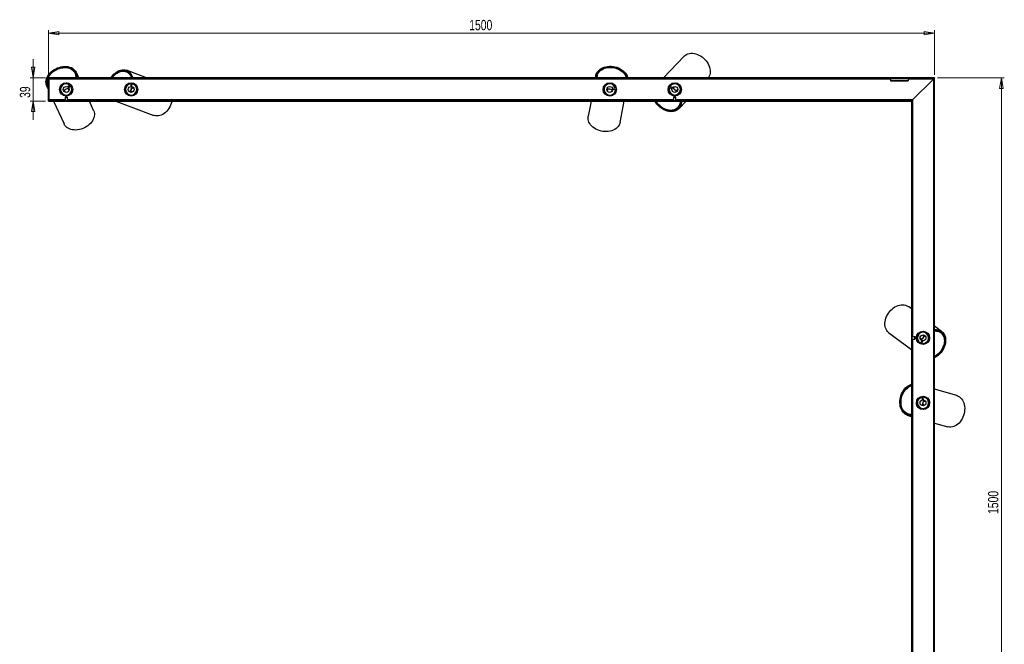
# Model space of a CAD drawing. Header units: millimetres. Extents: x 46 to 1127, y 402 to 825.
# Tile 4 of 5: x 419 to 752, y 613 to 825. Entities that reach past the tile are written whole.
import ezdxf

# ---------------------------------------------------------------- set-up
doc = ezdxf.new("R2010")
doc.units = ezdxf.units.MM
doc.styles.add('SLDTEXTSTYLE0', font='TXT', dxfattribs={"width": 0.75})
doc.dimstyles.new('SLDDIMSTYLE1', dxfattribs={"dimtxt": 3.5, "dimasz": 3.556, "dimexe": 0, "dimexo": 0.0625, "dimgap": 0.875, "dimtad": 1, "dimdec": 0, "dimlfac": 5, "dimrnd": 1e-09, "dimzin": 12, "dimdsep": 46, "dimtxsty": 'SLDTEXTSTYLE0', "dimblk1": 'CLOSED', "dimblk2": 'CLOSED', "dimsah": 1, "dimcen": 0.09, "dimadec": 0, "dimazin": 3, "dimtfac": 1, "dimtdec": 0, "dimtofl": 0, "dimtmove": 0, "dimatfit": 3, "dimldrblk": 'CLOSED', "dimfxl": 0, "dimfrac": 2, "dimtolj": 1, "dimtzin": 12, "dimarcsym": 0})
doc.dimstyles.new('SLDDIMSTYLE2', dxfattribs={"dimtxt": 3.5, "dimasz": 3.556, "dimexe": 0, "dimexo": 0.0625, "dimgap": 0.875, "dimtad": 1, "dimdec": 0, "dimlfac": 5, "dimrnd": 1e-09, "dimzin": 12, "dimdsep": 46, "dimtxsty": 'SLDTEXTSTYLE0', "dimblk1": 'CLOSED', "dimblk2": 'CLOSED', "dimsah": 1, "dimcen": 0.09, "dimadec": 0, "dimazin": 3, "dimtfac": 1, "dimtdec": 0, "dimtmove": 0, "dimatfit": 0, "dimldrblk": 'CLOSED', "dimfxl": 0, "dimfrac": 2, "dimtolj": 1, "dimtzin": 12, "dimarcsym": 0})

# ---------------------------------------------------------------- blocks, each defined once
blk = doc.blocks.new('_Closed')
at = {"color": 0, "linetype": 'ByBlock', "lineweight": -2}
for p, q in [((-1, 0.166667), (0, 0)), ((-1, 0.166667), (-1, -0.166667)), ((0, 0), (-1, -0.166667)), ((0, 0), (-1, 0))]:
    blk.add_line(p, q, dxfattribs=at)
blk = doc.blocks.new('_D_1')
at = {"color": 7, "linetype": 'Continuous', "lineweight": 0}
for p, q in [((428.83, 805.89), (428.83, 821.14)), ((428.83, 820.14), (728.79, 820.14)), ((728.79, 806.01), (728.79, 821.14))]:
    blk.add_line(p, q, dxfattribs=at)
at = {"color": 7, "linetype": 'Continuous', "lineweight": 18, "xscale": 3.556, "yscale": 3.556, "rotation": 180.000000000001}
blk.add_blockref('_Closed', (428.83, 820.14, 10.03), dxfattribs=at)
at = {"color": 7, "linetype": 'Continuous', "lineweight": 18, "xscale": 3.556, "yscale": 3.556}
blk.add_blockref('_Closed', (728.79, 820.14, 10.03), dxfattribs=at)
at = {"color": 7, "linetype": 'Continuous', "lineweight": 18, "insert": (571.26, 824.65), "char_height": 3.5, "attachment_point": 1, "style": 'SLDTEXTSTYLE0'}
blk.add_mtext('1500', dxfattribs=at)
blk = doc.blocks.new('_D_2')
at = {"color": 7, "linetype": 'Continuous', "lineweight": 0}
for p, q in [((423.67, 805.05), (423.67, 811.4)), ((427.83, 805.05), (422.67, 805.05)), ((423.67, 805.05), (423.67, 797.2)), ((427.83, 797.2), (422.67, 797.2)), ((423.67, 797.2), (423.67, 790.85))]:
    blk.add_line(p, q, dxfattribs=at)
at = {"color": 7, "linetype": 'Continuous', "lineweight": 18, "xscale": 3.556, "yscale": 3.556}
for p, rotation in [((423.67, 805.05, 10.03), 270.0000000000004), ((423.67, 797.2, 10.03), 90.0000000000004)]:
    blk.add_blockref('_Closed', p, dxfattribs=dict(at, rotation=rotation))
at = {"color": 7, "linetype": 'Continuous', "lineweight": 18, "insert": (419.15, 798.25), "char_height": 3.5, "attachment_point": 1, "rotation": 90, "style": 'SLDTEXTSTYLE0'}
blk.add_mtext('39', dxfattribs=at)
blk = doc.blocks.new('_D_3')
at = {"color": 7, "linetype": 'Continuous', "lineweight": 0}
for p, q in [((729.74, 805.05), (752.38, 805.05)), ((751.38, 805.05), (751.38, 505.1)), ((729.63, 505.1), (752.38, 505.1))]:
    blk.add_line(p, q, dxfattribs=at)
at = {"color": 7, "linetype": 'Continuous', "lineweight": 18, "xscale": 3.556, "yscale": 3.556}
for p, rotation in [((751.38, 805.05, 10.03), 90.0000000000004), ((751.38, 505.1, 10.03), 270.0000000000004)]:
    blk.add_blockref('_Closed', p, dxfattribs=dict(at, rotation=rotation))
at = {"color": 7, "linetype": 'Continuous', "lineweight": 18, "insert": (746.87, 657.53), "char_height": 3.5, "attachment_point": 1, "rotation": 90, "style": 'SLDTEXTSTYLE0'}
blk.add_mtext('1500', dxfattribs=at)

msp = doc.modelspace()

# ---------------------------------------------------------------- linework, layer by layer
at = {"color": 7, "linetype": 'Continuous', "lineweight": 25}
for p, q in [((644, 812.36), (636.98, 805.05)), ((437.94, 806.38), (437.82, 806.62)), ((439.09, 805.05), (438.28, 806.83)), ((455.32, 807.03), (455.07, 807.13)), ((455.3, 807.25), (455.23, 807.07)), ((462.02, 805.05), (455.25, 807.6)), ((455.77, 806.82), (455.82, 806.95)), ((428.83, 805.05), (428.83, 804.89)), ((728.74, 805.05), (428.83, 805.05)), ((428.83, 797.36), (428.83, 804.89)), ((728.74, 804.89), (428.83, 804.89)), ((429.03, 797.36), (429.03, 804.89)), ((434.89, 803.33), (434.99, 803.37)), ((434.95, 803.32), (435.05, 803.37)), ((435.2, 803.35), (435.22, 803.29)), ((435.5, 803.27), (435.53, 803.21)), ((438.07, 806.55), (437.89, 806.47)), ((438.1, 805.9), (438.23, 805.96)), ((457.21, 803.34), (457.21, 803.29)), ((457.36, 803.31), (457.36, 803.26)), ((457.59, 803.24), (457.59, 803.19)), ((614.12, 805.84), (613.98, 805.05)), ((614.58, 805.58), (614.39, 805.62)), ((614.62, 805.75), (614.57, 805.48)), ((618.09, 803.25), (618.19, 803.23)), ((618.14, 803.27), (618.25, 803.25)), ((640.73, 803.32), (640.78, 803.38)), ((713.83, 804.89), (713.83, 804.85)), ((713.83, 804.85), (713.83, 804.19)), ((713.83, 804.85), (719.83, 804.85)), ((713.83, 804.19), (719.83, 804.19)), ((713.83, 804.19), (713.83, 804.02)), ((713.83, 804.02), (719.83, 804.02)), ((719.83, 804.89), (719.83, 804.85)), ((719.83, 804.85), (719.83, 804.19)), ((719.83, 804.19), (719.83, 804.02)), ((728.39, 804.65), (721.33, 797.6)), ((728.79, 805.01), (728.63, 805.01)), ((728.63, 505.1), (728.63, 805.01)), ((728.74, 805.05), (728.74, 804.89)), ((728.79, 505.1), (728.79, 805.01)), ((428.27, 802.27), (428.83, 801.03)), ((428.79, 802.32), (428.62, 802.24)), ((428.72, 802.48), (428.83, 802.24)), ((432.7, 800.6), (432.65, 800.6)), ((432.74, 800.45), (432.69, 800.45)), ((432.8, 801.97), (432.77, 802.03)), ((432.83, 800.23), (432.77, 800.22)), ((432.95, 802.26), (432.92, 802.31)), ((433, 802.44), (433.1, 802.48)), ((433.04, 802.48), (433.14, 802.53)), ((434.41, 800.36), (434.25, 800.73)), ((436.06, 802.58), (435.43, 801.98)), ((435.43, 801.98), (435.71, 801.69)), ((435.52, 801.31), (435.69, 800.94)), ((435.71, 801.69), (436.34, 802.29)), ((436.67, 802.43), (436.63, 802.4)), ((436.75, 802.3), (436.72, 802.26)), ((436.87, 802.09), (436.83, 802.05)), ((436.92, 800.42), (436.95, 800.35)), ((454.6, 800.82), (454.64, 800.92)), ((454.61, 800.76), (454.65, 800.86)), ((454.7, 800.59), (454.64, 800.61)), ((454.8, 800.29), (454.74, 800.31)), ((455.32, 802.72), (455.36, 802.83)), ((455.37, 802.76), (455.4, 802.86)), ((455.52, 802.95), (455.58, 802.93)), ((455.79, 803.12), (455.85, 803.1)), ((456.68, 803.02), (456.66, 802.15)), ((456.66, 802.15), (457.06, 802.14)), ((457.08, 800.29), (456.7, 800.43)), ((457.06, 802.14), (457.08, 803.01)), ((457.19, 801.74), (457.57, 801.6)), ((458.81, 802.09), (458.88, 802.07)), ((616.67, 801.55), (616.63, 801.57)), ((616.73, 801.78), (616.69, 801.81)), ((616.79, 801.93), (616.74, 801.95)), ((616.97, 799.87), (616.98, 799.94)), ((617.66, 802.99), (617.67, 803.05)), ((617.94, 803.14), (617.95, 803.2)), ((618.05, 800.74), (618.12, 801.14)), ((619.5, 800.88), (619.42, 800.48)), ((620.67, 801.61), (619.81, 801.48)), ((619.81, 801.48), (619.87, 801.08)), ((619.87, 801.08), (620.73, 801.21)), ((620.15, 802.89), (620.25, 802.87)), ((620.19, 802.85), (620.3, 802.84)), ((620.41, 802.73), (620.4, 802.67)), ((620.62, 802.5), (620.61, 802.43)), ((621.05, 800.74), (621, 800.73)), ((621.08, 801.14), (621.03, 801.13)), ((621.08, 800.98), (621.03, 800.97)), ((638.59, 800.96), (638.64, 801.01)), ((638.64, 800.64), (638.68, 800.69)), ((638.75, 800.43), (638.67, 800.5)), ((638.77, 800.37), (638.69, 800.45)), ((638.94, 802.35), (638.99, 802.33)), ((639.03, 801.73), (639.82, 801.37)), ((639.04, 802.48), (639.08, 802.46)), ((639.19, 802.66), (639.24, 802.64)), ((639.99, 801.73), (639.2, 802.09)), ((639.82, 801.37), (639.99, 801.73)), ((640.41, 801.7), (640.69, 801.99)), ((641.7, 801.02), (641.42, 800.73)), ((643.08, 801.16), (643.03, 801.11)), ((428.83, 797.2), (428.83, 797.36)), ((428.83, 797.36), (720.83, 797.36)), ((428.83, 797.2), (720.83, 797.2)), ((430.58, 797.2), (434.09, 789.48)), ((434.03, 799.02), (434, 799.09)), ((434.83, 798.8), (434.43, 798.4)), ((434.43, 798.4), (434.43, 797.36)), ((434.44, 798.4), (434.43, 798.4)), ((435.23, 798.4), (434.44, 798.4)), ((435.23, 798.4), (434.83, 798.8)), ((435.23, 797.36), (435.23, 798.4)), ((444.1, 794.04), (442.67, 797.2)), ((451.65, 797.2), (464.54, 792.36)), ((455.69, 799.25), (455.66, 799.21)), ((455.83, 799.17), (455.79, 799.13)), ((456.05, 799.07), (456.01, 799.03)), ((457.75, 799.07), (457.68, 799.1)), ((612.5, 797.2), (611.52, 792.03)), ((620.13, 799.35), (620.11, 799.28)), ((622.34, 789.99), (623.69, 797.2)), ((640.24, 798.96), (640.16, 799.03)), ((640.29, 798.94), (640.21, 799.01)), ((640.83, 798.8), (640.43, 798.4)), ((640.43, 798.4), (640.43, 797.36)), ((640.44, 798.4), (640.43, 798.4)), ((640.48, 798.95), (640.44, 798.91)), ((641.23, 798.4), (640.44, 798.4)), ((640.8, 798.93), (640.75, 798.88)), ((641.23, 798.4), (640.83, 798.8)), ((641.23, 797.36), (641.23, 798.4)), ((642.11, 799.33), (642.13, 799.29)), ((642.19, 794.6), (644.69, 797.2)), ((642.23, 799.43), (642.26, 799.38)), ((642.41, 799.59), (642.43, 799.54)), ((713.83, 797.56), (713.83, 797.36)), ((719.83, 797.56), (713.83, 797.56)), ((719.83, 797.56), (719.83, 797.36)), ((720.83, 797.2), (720.83, 797.36)), ((720.83, 797.36), (720.83, 797.36)), ((720.93, 797.1), (721.09, 797.1)), ((720.93, 797.1), (720.93, 505.1)), ((721.09, 797.1), (721.09, 505.1)), ((721.09, 797.1), (721.09, 797.1)), ((641.83, 794.95), (642.02, 795.14)), ((641.95, 795.07), (642.09, 794.94)), ((642.43, 795.44), (642.33, 795.54)), ((720.93, 726.89), (719.9, 727.66)), ((731.17, 719.26), (728.79, 721.03)), ((713.32, 718.85), (720.93, 713.17)), ((722.13, 717.5), (721.09, 717.5)), ((721.09, 716.7), (722.13, 716.7)), ((722.53, 717.1), (722.13, 717.5)), ((722.13, 717.49), (722.13, 717.5)), ((722.13, 716.7), (722.13, 717.49)), ((722.13, 716.7), (722.53, 717.1)), ((722.69, 716.72), (722.64, 716.76)), ((724.35, 716.61), (724.02, 716.85)), ((724.55, 719.33), (724.61, 719.28)), ((724.86, 717.97), (725.18, 717.73)), ((726.19, 718.85), (726.23, 718.88)), ((726.37, 718.7), (726.42, 718.73)), ((726.48, 718.58), (726.53, 718.61)), ((727.09, 716.78), (727.02, 716.69)), ((727.1, 716.83), (727.03, 716.75)), ((727.05, 717.34), (727.1, 717.3)), ((727.06, 717.02), (727.11, 716.98)), ((730.31, 719.39), (730.22, 719.28)), ((730.87, 718.86), (730.65, 719.02)), ((730.73, 718.96), (730.85, 719.11)), ((723.54, 715.28), (723.56, 715.33)), ((723.74, 715.15), (723.76, 715.19)), ((723.88, 715.07), (723.9, 715.12)), ((724.37, 716.18), (724.1, 715.35)), ((724.75, 716.06), (724.37, 716.18)), ((724.49, 715.24), (724.75, 716.06)), ((725.31, 714.89), (725.25, 714.93)), ((725.61, 714.98), (725.57, 715.01)), ((725.82, 715.12), (725.75, 715.03)), ((725.87, 715.14), (725.8, 715.05)), ((723.22, 696.56), (723.25, 696.67)), ((723.26, 696.61), (723.29, 696.71)), ((723.4, 696.81), (723.46, 696.79)), ((723.66, 697), (723.72, 696.98)), ((724.55, 696.97), (724.6, 696.1)), ((725, 696.13), (724.95, 697)), ((725.05, 697.34), (725.05, 697.29)), ((725.21, 697.32), (725.21, 697.27)), ((725.44, 697.27), (725.44, 697.22)), ((736.26, 697.6), (728.79, 699.7)), ((722.67, 694.6), (722.7, 694.71)), ((722.68, 694.55), (722.71, 694.65)), ((722.78, 694.39), (722.72, 694.4)), ((722.91, 694.09), (722.84, 694.11)), ((724.6, 696.1), (725, 696.13)), ((725.17, 694.28), (724.79, 694.39)), ((725.17, 695.74), (725.55, 695.63)), ((726.75, 696.23), (726.82, 696.21)), ((719.75, 690.83), (720.93, 690.49)), ((719.89, 691.31), (720.14, 691.23)), ((720.05, 691.26), (719.99, 691.07)), ((720.6, 691.01), (720.64, 691.14)), ((723.88, 693.13), (723.85, 693.09)), ((724.02, 693.06), (723.99, 693.02)), ((724.25, 692.98), (724.22, 692.94)), ((725.95, 693.13), (725.88, 693.15)), ((728.79, 688.27), (733.27, 687.01))]:
    msp.add_line(p, q, dxfattribs=at)
at = {"color": 8, "linetype": 'Continuous', "lineweight": 25}
for p, q in [((713.83, 804.65), (429.03, 804.65)), ((728.39, 804.65), (719.83, 804.65)), ((728.39, 804.65), (728.39, 505.3)), ((434.43, 797.6), (429.03, 797.6)), ((640.43, 797.6), (435.23, 797.6)), ((721.33, 797.6), (641.23, 797.6)), ((721.33, 797.6), (721.33, 717.5)), ((721.33, 716.7), (721.33, 511.5))]:
    msp.add_line(p, q, dxfattribs=at)
at = {"color": 7, "linetype": 'Continuous', "lineweight": 25, "flags": 128}
for points in [[(644, 812.36), (644.08, 812.44), (644.45, 812.74), (644.85, 812.98), (645.3, 813.17), (645.78, 813.29), (646.29, 813.35), (646.83, 813.35), (647.37, 813.29), (647.93, 813.17), (648.48, 812.98), (649.03, 812.74), (649.57, 812.45), (650.08, 812.1), (650.57, 811.7), (651.02, 811.27), (651.43, 810.8), (651.8, 810.3), (652.12, 809.77), (652.38, 809.24), (652.59, 808.69), (652.73, 808.14), (652.82, 807.59), (652.84, 807.06), (652.8, 806.55), (652.69, 806.06), (652.52, 805.61), (652.29, 805.19), (652.2, 805.05)], [(428.83, 801.43), (428.72, 801.56), (428.44, 801.94), (428.23, 802.36), (428.08, 802.8), (428, 803.27), (427.99, 803.76), (428.05, 804.25), (428.18, 804.75), (428.38, 805.25), (428.64, 805.74), (428.96, 806.21), (429.33, 806.66), (429.76, 807.08), (430.23, 807.47), (430.75, 807.82), (431.3, 808.13), (431.87, 808.39), (432.46, 808.6), (433.06, 808.76), (433.67, 808.86), (434.27, 808.91), (434.86, 808.9), (435.42, 808.83), (435.96, 808.7), (436.46, 808.52), (436.92, 808.29), (437.34, 808.01), (437.7, 807.69), (438, 807.32), (438.24, 806.91), (438.41, 806.48), (438.52, 806.02), (438.56, 805.54), (438.53, 805.05)], [(428.83, 801.89), (428.64, 802.2), (428.45, 802.61), (428.33, 803.04), (428.28, 803.5), (428.3, 803.97), (428.38, 804.45), (428.52, 804.93), (428.74, 805.4), (429.01, 805.86), (429.34, 806.31), (429.72, 806.73), (430.15, 807.12), (430.63, 807.47), (431.14, 807.79), (431.67, 808.07), (432.23, 808.29), (432.81, 808.47), (433.39, 808.59), (433.96, 808.66), (434.53, 808.67), (435.08, 808.63), (435.61, 808.53), (436.11, 808.38), (436.57, 808.18), (436.98, 807.92), (437.34, 807.63), (437.65, 807.29), (437.9, 806.91), (438.09, 806.51), (438.21, 806.07), (438.27, 805.62), (438.26, 805.15), (438.25, 805.05)], [(428.83, 802.26), (428.82, 802.28), (428.64, 802.69), (428.52, 803.12), (428.47, 803.58), (428.49, 804.05), (428.58, 804.53), (428.74, 805.01), (428.97, 805.48), (429.26, 805.93), (429.6, 806.37), (430, 806.78), (430.45, 807.16), (430.94, 807.5), (431.46, 807.8), (432.01, 808.05), (432.58, 808.25), (433.16, 808.39), (433.74, 808.48), (434.31, 808.51), (434.87, 808.49), (435.4, 808.41), (435.9, 808.27), (436.37, 808.07), (436.79, 807.83), (437.16, 807.54), (437.47, 807.2), (437.72, 806.83), (437.91, 806.42), (438.03, 805.98), (438.08, 805.53), (438.06, 805.06), (438.06, 805.05)], [(450.05, 805.05), (450.19, 805.28), (450.54, 805.78), (450.94, 806.24), (451.36, 806.64), (451.81, 806.99), (452.28, 807.29), (452.76, 807.51), (453.25, 807.68), (453.74, 807.77), (454.23, 807.79), (454.7, 807.75), (455.16, 807.63), (455.59, 807.44), (455.99, 807.19), (456.35, 806.88), (456.68, 806.51), (456.96, 806.09), (457.19, 805.62), (457.38, 805.1), (457.39, 805.05)], [(450.31, 805.05), (450.54, 805.39), (450.9, 805.84), (451.29, 806.25), (451.71, 806.61), (452.15, 806.92), (452.61, 807.16), (453.08, 807.34), (453.55, 807.45), (454.02, 807.5), (454.48, 807.48), (454.92, 807.39), (455.34, 807.23), (455.73, 807.01), (456.09, 806.73), (456.42, 806.39), (456.7, 806), (456.93, 805.56), (457.12, 805.07), (457.13, 805.05)], [(450.49, 805.05), (450.51, 805.09), (450.86, 805.56), (451.24, 805.99), (451.66, 806.36), (452.09, 806.68), (452.55, 806.94), (453.01, 807.13), (453.48, 807.25), (453.95, 807.31), (454.41, 807.29), (454.85, 807.2), (455.27, 807.04), (455.66, 806.82), (456.02, 806.53), (456.34, 806.19), (456.61, 805.79), (456.84, 805.34), (456.95, 805.05)], [(614.08, 805.05), (614.08, 805.47), (614.14, 805.93), (614.28, 806.38), (614.48, 806.81), (614.76, 807.21), (615.09, 807.58), (615.48, 807.92), (615.93, 808.21), (616.42, 808.46), (616.95, 808.67), (617.52, 808.82), (618.11, 808.92), (618.73, 808.96), (619.35, 808.95), (619.97, 808.89), (620.59, 808.77), (621.2, 808.61), (621.78, 808.39), (622.34, 808.12), (622.85, 807.81), (623.33, 807.47), (623.75, 807.08), (624.12, 806.67), (624.43, 806.24), (624.67, 805.78), (624.84, 805.31), (624.91, 805.05)], [(614.38, 805.05), (614.37, 805.12), (614.39, 805.57), (614.47, 806.01), (614.62, 806.44), (614.84, 806.84), (615.12, 807.21), (615.47, 807.56), (615.86, 807.86), (616.31, 808.13), (616.8, 808.35), (617.32, 808.52), (617.88, 808.65), (618.46, 808.72), (619.05, 808.74), (619.65, 808.71), (620.24, 808.62), (620.83, 808.48), (621.4, 808.3), (621.95, 808.06), (622.46, 807.79), (622.93, 807.47), (623.36, 807.12), (623.73, 806.73), (624.05, 806.32), (624.31, 805.89), (624.5, 805.45), (624.62, 805.05)], [(614.57, 805.05), (614.57, 805.08), (614.58, 805.53), (614.67, 805.97), (614.82, 806.39), (615.04, 806.79), (615.33, 807.17), (615.68, 807.5), (616.09, 807.8), (616.54, 808.06), (617.04, 808.27), (617.58, 808.43), (618.14, 808.53), (618.72, 808.58), (619.32, 808.58), (619.92, 808.52), (620.51, 808.41), (621.09, 808.25), (621.65, 808.03), (622.17, 807.77), (622.66, 807.47), (623.1, 807.13), (623.49, 806.75), (623.82, 806.35), (624.09, 805.92), (624.29, 805.48), (624.42, 805.05)], [(614.52, 805.05), (614.53, 805.27), (614.57, 805.48)], [(641.38, 803.31), (641.43, 803.27), (641.51, 803.22)], [(434.79, 801.22), (434.45, 801.03), (434.15, 800.82)], [(434.41, 800.22), (434.43, 800.27), (434.41, 800.36)], [(435.51, 801.44), (435.15, 801.35), (434.79, 801.22)], [(435.7, 801.63), (435.6, 801.57), (435.53, 801.49), (435.51, 801.39), (435.52, 801.31), (435.58, 801.24), (435.67, 801.2), (435.77, 801.2), (435.83, 801.21)], [(435.69, 800.94), (435.74, 800.87), (435.79, 800.85)], [(456.74, 801.16), (456.63, 800.79), (456.57, 800.43)], [(457.1, 801.83), (456.9, 801.51), (456.74, 801.16)], [(457.09, 802.09), (457.06, 801.98), (457.08, 801.88), (457.12, 801.79), (457.19, 801.74), (457.28, 801.73), (457.37, 801.77), (457.45, 801.84), (457.48, 801.89)], [(457.18, 800.19), (457.15, 800.24), (457.08, 800.29)], [(457.57, 801.6), (457.66, 801.59), (457.71, 801.61)], [(459.05, 801.48), (459.04, 801.42), (459.02, 801.33)], [(617.97, 800.62), (618.01, 800.66), (618.05, 800.74)], [(618.85, 801.23), (618.47, 801.27), (618.1, 801.26)], [(619.57, 800.99), (619.23, 801.13), (618.85, 801.23)], [(619.42, 800.48), (619.43, 800.4), (619.46, 800.34)], [(619.83, 801.04), (619.72, 801.05), (619.61, 801.02), (619.54, 800.96), (619.5, 800.88), (619.51, 800.79), (619.56, 800.71), (619.64, 800.64), (619.7, 800.62)], [(640.05, 801.74), (640.14, 801.68), (640.24, 801.65), (640.34, 801.65), (640.41, 801.7), (640.45, 801.78), (640.46, 801.87), (640.42, 801.97), (640.39, 802.02)], [(640.29, 801.64), (640.5, 801.34), (640.76, 801.05)], [(640.69, 801.99), (640.73, 802.06), (640.74, 802.12)], [(640.76, 801.05), (641.06, 800.8), (641.37, 800.61)], [(641.83, 801.07), (641.78, 801.06), (641.7, 801.02)], [(642.9, 801.88), (642.96, 801.81), (642.99, 801.76)], [(434.77, 798.93), (434.69, 798.9), (434.63, 798.89)], [(436.66, 799.81), (436.61, 799.78), (436.53, 799.73)], [(458.34, 799.53), (458.3, 799.45), (458.27, 799.4)], [(470.62, 797.2), (470.57, 796.97), (470.4, 796.37), (470.18, 795.78), (469.91, 795.22), (469.6, 794.68), (469.24, 794.18), (468.85, 793.73), (468.43, 793.32), (467.98, 792.97), (467.51, 792.68), (467.03, 792.45), (466.54, 792.28), (466.06, 792.19), (465.57, 792.16), (465.1, 792.21), (464.65, 792.32), (464.54, 792.36)], [(617.52, 799.36), (617.43, 799.39), (617.38, 799.41)], [(619.57, 799), (619.51, 799), (619.42, 799)], [(643.1, 797.2), (643.09, 796.7), (643.02, 796.2), (642.88, 795.73), (642.69, 795.29), (642.43, 794.89), (642.12, 794.54), (641.76, 794.23), (641.36, 793.99), (640.91, 793.8), (640.43, 793.67), (639.91, 793.61), (639.38, 793.6), (638.83, 793.67), (638.28, 793.79), (637.72, 793.97), (637.17, 794.21), (636.63, 794.51), (636.11, 794.86), (635.63, 795.26), (635.17, 795.69), (634.76, 796.16), (634.39, 796.67), (634.07, 797.19), (634.07, 797.2)], [(642.83, 797.2), (642.83, 797.17), (642.81, 796.67), (642.73, 796.2), (642.58, 795.75), (642.38, 795.34), (642.12, 794.97), (641.81, 794.65), (641.45, 794.38), (641.04, 794.16), (640.6, 794), (640.13, 793.9), (639.63, 793.86), (639.11, 793.88), (638.58, 793.97), (638.04, 794.11), (637.51, 794.31), (636.99, 794.57), (636.48, 794.87), (636, 795.23), (635.55, 795.63), (635.13, 796.07), (634.76, 796.53), (634.43, 797.03), (634.33, 797.2)], [(642.66, 797.2), (642.64, 796.83), (642.57, 796.35), (642.43, 795.9), (642.23, 795.48), (641.98, 795.11), (641.66, 794.79), (641.3, 794.52), (640.9, 794.31), (640.45, 794.15), (639.97, 794.06), (639.47, 794.04), (638.95, 794.07), (638.42, 794.17), (637.88, 794.33), (637.36, 794.55), (636.84, 794.83), (636.34, 795.16), (635.87, 795.53), (635.44, 795.95), (635.04, 796.41), (634.7, 796.89), (634.51, 797.2)], [(444.1, 794.04), (444.15, 793.93), (444.29, 793.49), (444.37, 793.02), (444.38, 792.54), (444.32, 792.04), (444.19, 791.54), (443.99, 791.05), (443.73, 790.56), (443.41, 790.09), (443.04, 789.64), (442.61, 789.22), (442.13, 788.83), (441.62, 788.48), (441.08, 788.18), (440.5, 787.92), (439.91, 787.71), (439.31, 787.55), (438.71, 787.45), (438.11, 787.4), (437.53, 787.41), (436.96, 787.48), (436.43, 787.6), (435.92, 787.78), (435.46, 788.01), (435.05, 788.29), (434.69, 788.61), (434.39, 788.97), (434.14, 789.38), (434.09, 789.48)], [(622.34, 789.99), (622.31, 789.88), (622.17, 789.43), (621.97, 789.01), (621.69, 788.61), (621.36, 788.24), (620.97, 787.91), (620.52, 787.61), (620.03, 787.36), (619.5, 787.16), (618.93, 787.01), (618.34, 786.92), (617.73, 786.87), (617.11, 786.88), (616.48, 786.94), (615.87, 787.06), (615.26, 787.23), (614.68, 787.44), (614.13, 787.71), (613.61, 788.01), (613.14, 788.36), (612.72, 788.74), (612.35, 789.15), (612.04, 789.58), (611.8, 790.04), (611.62, 790.5), (611.51, 790.97), (611.47, 791.45), (611.51, 791.91), (611.52, 792.03)], [(713.32, 718.85), (713.23, 718.92), (712.89, 719.24), (712.6, 719.61), (712.36, 720.03), (712.18, 720.5), (712.05, 720.99), (711.98, 721.52), (711.98, 722.07), (712.03, 722.64), (712.14, 723.21), (712.32, 723.79), (712.54, 724.36), (712.83, 724.91), (713.16, 725.44), (713.53, 725.95), (713.95, 726.41), (714.4, 726.84), (714.88, 727.22), (715.38, 727.55), (715.9, 727.82), (716.43, 728.03), (716.96, 728.19), (717.48, 728.27), (717.99, 728.29), (718.49, 728.25), (718.96, 728.14), (719.4, 727.96), (719.81, 727.73), (719.9, 727.66)], [(722.63, 717.37), (722.66, 717.43), (722.7, 717.51)], [(723.85, 719.05), (723.92, 719.12), (723.96, 719.16)], [(724.02, 716.85), (723.94, 716.88), (723.89, 716.88)], [(724.35, 716.24), (724.4, 716.34), (724.42, 716.44), (724.4, 716.54), (724.35, 716.61), (724.26, 716.64), (724.17, 716.63), (724.07, 716.58), (724.03, 716.55)], [(724.41, 716.5), (724.69, 716.74), (724.94, 717.04)], [(724.79, 718.1), (724.81, 718.04), (724.86, 717.97)], [(724.94, 717.04), (725.15, 717.36), (725.31, 717.7)], [(728.79, 719.87), (728.97, 719.88), (729.48, 719.88), (729.97, 719.8), (730.43, 719.66), (730.85, 719.46), (731.24, 719.2), (731.58, 718.88), (731.88, 718.5), (732.12, 718.08), (732.31, 717.62), (732.44, 717.12), (732.51, 716.59), (732.51, 716.04), (732.46, 715.47), (732.35, 714.9), (732.18, 714.32), (731.95, 713.75), (731.67, 713.19), (731.33, 712.66), (730.96, 712.16), (730.54, 711.69), (730.09, 711.26), (729.61, 710.88), (729.1, 710.55), (728.79, 710.38)], [(728.79, 719.6), (729.03, 719.61), (729.52, 719.59), (729.98, 719.5), (730.41, 719.35), (730.81, 719.14), (731.17, 718.87), (731.48, 718.54), (731.75, 718.17), (731.96, 717.75), (732.12, 717.29), (732.22, 716.8), (732.26, 716.29), (732.25, 715.75), (732.17, 715.2), (732.04, 714.65), (731.85, 714.1), (731.61, 713.56), (731.31, 713.04), (730.97, 712.54), (730.59, 712.07), (730.17, 711.64), (729.72, 711.25), (729.25, 710.91), (728.79, 710.65)], [(728.79, 719.42), (728.9, 719.43), (729.39, 719.41), (729.85, 719.33), (730.29, 719.19), (730.69, 718.98), (731.04, 718.71), (731.36, 718.39), (731.62, 718.01), (731.83, 717.59), (731.98, 717.12), (732.07, 716.63), (732.1, 716.11), (732.06, 715.57), (731.97, 715.02), (731.82, 714.46), (731.61, 713.92), (731.34, 713.38), (731.03, 712.87), (730.67, 712.39), (730.27, 711.94), (729.83, 711.54), (729.37, 711.18), (728.88, 710.87), (728.79, 710.83)], [(720.93, 690.73), (720.58, 690.71), (720.11, 690.75), (719.66, 690.85), (719.22, 691.03), (718.81, 691.27), (718.44, 691.58), (718.1, 691.94), (717.8, 692.36), (717.54, 692.83), (717.34, 693.35), (717.18, 693.89), (717.08, 694.47), (717.04, 695.07), (717.05, 695.69), (717.11, 696.31), (717.23, 696.92), (717.4, 697.53), (717.62, 698.12), (717.89, 698.68), (718.2, 699.21), (718.56, 699.69), (718.95, 700.14), (719.36, 700.52), (719.81, 700.85), (720.27, 701.12), (720.74, 701.32), (720.93, 701.38)], [(720.93, 691.02), (720.49, 691.01), (720.04, 691.06), (719.61, 691.19), (719.2, 691.38), (718.82, 691.63), (718.47, 691.94), (718.16, 692.31), (717.89, 692.74), (717.66, 693.2), (717.48, 693.71), (717.36, 694.25), (717.29, 694.81), (717.26, 695.4), (717.3, 695.99), (717.38, 696.58), (717.52, 697.17), (717.71, 697.74), (717.95, 698.29), (718.23, 698.81), (718.55, 699.3), (718.91, 699.74), (719.3, 700.14), (719.71, 700.48), (720.15, 700.76), (720.6, 700.97), (720.93, 701.09)], [(720.93, 691.22), (720.55, 691.2), (720.1, 691.26), (719.67, 691.38), (719.26, 691.57), (718.88, 691.83), (718.53, 692.15), (718.23, 692.53), (717.97, 692.96), (717.75, 693.43), (717.59, 693.95), (717.48, 694.49), (717.42, 695.07), (717.42, 695.65), (717.48, 696.24), (717.59, 696.84), (717.75, 697.42), (717.97, 697.98), (718.23, 698.51), (718.54, 699.01), (718.88, 699.47), (719.26, 699.88), (719.67, 700.23), (720.1, 700.53), (720.55, 700.76), (720.93, 700.9)], [(736.26, 697.6), (736.37, 697.56), (736.8, 697.39), (737.21, 697.14), (737.59, 696.83), (737.92, 696.47), (738.22, 696.05), (738.47, 695.58), (738.67, 695.07), (738.83, 694.52), (738.93, 693.94), (738.97, 693.34), (738.96, 692.73), (738.9, 692.11), (738.78, 691.5), (738.61, 690.89), (738.39, 690.31), (738.12, 689.75), (737.81, 689.22), (737.46, 688.73), (737.07, 688.29), (736.66, 687.91), (736.21, 687.58), (735.75, 687.31), (735.28, 687.1), (734.8, 686.97), (734.32, 686.9), (733.85, 686.91), (733.39, 686.98), (733.27, 687.01)], [(724.76, 695.13), (724.68, 694.75), (724.66, 694.38)], [(725.07, 695.82), (724.89, 695.49), (724.76, 695.13)], [(725.03, 696.08), (725.02, 695.97), (725.04, 695.87), (725.09, 695.78), (725.17, 695.74), (725.26, 695.74), (725.34, 695.78), (725.42, 695.86), (725.44, 695.91)], [(725.28, 694.19), (725.25, 694.24), (725.17, 694.28)], [(725.55, 695.63), (725.64, 695.63), (725.7, 695.65)], [(726.5, 693.63), (726.47, 693.55), (726.44, 693.49)], [(727.05, 695.64), (727.04, 695.58), (727.03, 695.49)]]:
    msp.add_lwpolyline(points, dxfattribs=at)
at = {"color": 7, "linetype": 'Continuous', "lineweight": 25}
for centre, radius in [((434.83, 801.13), 2.25), ((434.83, 801.13), 2.2), ((456.83, 801.13), 2.25), ((456.83, 801.13), 2.2), ((618.83, 801.13), 2.25), ((618.83, 801.13), 2.2), ((640.83, 801.13), 2.25), ((640.83, 801.13), 2.2), ((434.83, 801.13), 1), ((456.83, 801.13), 1), ((618.83, 801.13), 1), ((640.83, 801.13), 1), ((724.86, 717.1), 2.25), ((724.86, 717.1), 2.2), ((724.86, 717.1), 1), ((724.86, 695.1), 2.25), ((724.86, 695.1), 2.2), ((724.86, 695.1), 1)]:
    msp.add_circle(centre, radius, dxfattribs=at)
for centre, radius, start, end in [((454.18, 804.17), 3.08, 28.2737, 68.3352), ((435.3, 805.19), 2.89, 357.2752, 24.2082), ((434.83, 801.13), 1.9, 49.8168, 37.7322), ((434.02, 800.58), 0.269, 34.0382, 120.7394), ((434, 800.66), 0.258, 297.6254, 15.8079), ((435.48, 799.68), 1.63, 114.0297, 139.4638), ((435.5, 799.69), 1.63, 89.5116, 114.9458), ((456.83, 801.13), 1.9, 94.7518, 82.6672), ((456.65, 800.16), 0.269, 78.9733, 165.6745), ((458.31, 800.56), 1.63, 158.9647, 184.3988), ((456.57, 800.2), 0.258, 342.5604, 60.743), ((458.32, 800.58), 1.63, 134.4466, 159.8808), ((618.83, 801.13), 1.9, 14.6712, 2.5866), ((617.88, 801.22), 0.258, 262.4798, 340.6623), ((617.85, 801.14), 0.269, 358.8926, 85.5938), ((618.53, 799.57), 1.63, 78.8841, 104.3182), ((618.55, 799.57), 1.63, 54.366, 79.8002), ((640.83, 801.13), 1.9, 161.4505, 149.3659), ((641.92, 802.28), 1.63, 201.1453, 226.5795), ((641.94, 802.26), 1.63, 225.6634, 251.0975), ((641.64, 800.58), 0.269, 145.672, 232.3732), ((641.58, 800.52), 0.258, 49.2591, 127.4417), ((452.49, 800.42), 3.32, 256.2194, 283.7806), ((639.75, 797.24), 3.08, 317.209, 357.2705), ((724.86, 717.1), 1.9, 258.5947, 246.5101), ((723.58, 718.04), 1.63, 298.2895, 323.7237), ((723.6, 718.06), 1.63, 322.8076, 348.2417), ((725.37, 717.91), 0.258, 146.4033, 224.5859), ((725.31, 717.97), 0.269, 242.8162, 329.5174), ((728.88, 716.59), 3, 53.9184, 91.7599), ((724.86, 695.1), 1.9, 99.5766, 87.4919), ((724.76, 694.12), 0.269, 83.798, 170.4992), ((726.38, 694.65), 1.63, 163.7894, 189.2236), ((724.68, 694.16), 0.258, 347.3852, 65.5677), ((726.39, 694.68), 1.63, 139.2714, 164.7056), ((720.9, 693.94), 2.81, 254.3182, 270.629)]:
    msp.add_arc(centre, radius, start, end, dxfattribs=at)
for points, knots in [([(728.39, 804.65), (728.43, 804.7), (728.49, 804.78), (728.53, 804.86), (728.55, 804.89)], [0, 0, 0, 0, 0.627765, 1, 1, 1, 1]), ([(728.63, 804.81), (728.6, 804.8), (728.52, 804.76), (728.44, 804.69), (728.39, 804.65)], [0, 0, 0, 0, 0.372235, 1, 1, 1, 1]), ([(721.33, 797.6), (721.29, 797.57), (721.25, 797.53), (721.17, 797.48), (721.12, 797.45), (721.04, 797.41), (721, 797.39), (720.92, 797.36), (720.87, 797.36), (720.83, 797.36)], [0, 0, 0, 0, 0.25, 0.25, 0.5, 0.5, 0.75, 0.75, 1, 1, 1, 1]), ([(720.98, 797.24), (720.97, 797.24), (720.92, 797.2), (720.87, 797.2), (720.83, 797.2)], [0, 0, 0, 0, 0.143454, 1, 1, 1, 1]), ([(720.93, 797.1), (720.94, 797.14), (720.94, 797.19), (720.97, 797.24), (720.98, 797.24)], [0, 0, 0, 0, 0.856546, 1, 1, 1, 1])]:
    msp.add_open_spline(points, degree=3, knots=knots, dxfattribs=at)
msp.add_open_spline([(721.09, 797.1), (721.1, 797.14), (721.1, 797.22), (721.16, 797.35), (721.24, 797.47), (721.3, 797.56), (721.33, 797.6)], degree=3, dxfattribs=at)

# ---------------------------------------------------------------- dimensions: what is measured, and where the dimension line sits
at = {"color": 7, "linetype": 'Continuous', "lineweight": 18}
for base, p1, p2, angle, dimstyle, picture, middle in [((728.79, 820.14), (428.83, 804.89), (728.79, 805.01), 0, 'SLDDIMSTYLE1', '_D_1', (576.43, 820.14)), ((423.67, 797.2), (428.83, 805.05), (428.83, 797.2), 90, 'SLDDIMSTYLE2', '_D_2', (423.67, 800.83)), ((751.38, 505.1), (728.74, 805.05), (728.63, 505.1), 90, 'SLDDIMSTYLE1', '_D_3', (751.38, 662.71))]:
    dim = msp.add_linear_dim(base=base, p1=p1, p2=p2, angle=angle, dimstyle=dimstyle, dxfattribs=at)
    dim.commit()
    dim.dimension.update_dxf_attribs({"geometry": picture, "text_midpoint": middle, "dimtype": 160})

doc.saveas('drawing.dxf')
